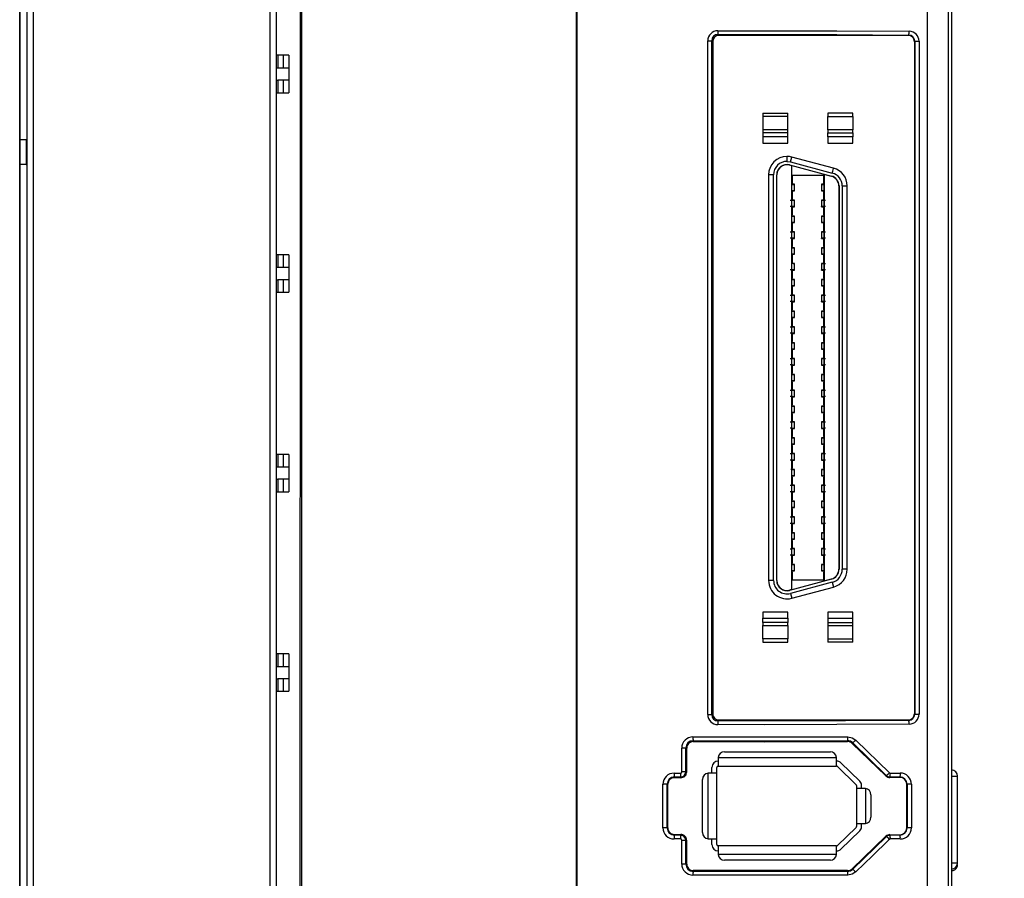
# Model space of a CAD drawing. Header units: millimetres. Extents: x 0 to 2235, y 0 to 1727.
# Tile 7 of 37: x 731 to 810, y 634 to 703. Entities that reach past the tile are written whole.
import ezdxf

# ---------------------------------------------------------------- set-up
doc = ezdxf.new("R2010")
doc.units = ezdxf.units.MM
doc.header["$LTSCALE"] = 8
doc.layers.add('DIMENSIONS', color=140, linetype='Continuous', lineweight=25)
doc.styles.add('SLDTEXTSTYLE0', font='TXT', dxfattribs={"width": 0.7})
doc.dimstyles.new('SLDDIMSTYLE3', dxfattribs={"dimtxt": 17.264063, "dimasz": 26.416, "dimexe": 0, "dimexo": 0.0625, "dimgap": 4.316016, "dimtad": 0, "dimtih": 1, "dimtoh": 1, "dimrnd": 1e-09, "dimzin": 12, "dimdsep": 46, "dimtxsty": 'SLDTEXTSTYLE0', "dimsah": 1, "dimcen": 0.09, "dimadec": 0, "dimazin": 3, "dimtfac": 1, "dimtofl": 0, "dimtmove": 0, "dimatfit": 3, "dimfxl": 0, "dimfrac": 2, "dimtolj": 1, "dimtzin": 12, "dimarcsym": 0})

# ---------------------------------------------------------------- blocks, each defined once
blk = doc.blocks.new('_D_6')
at = {"layer": 'DIMENSIONS'}
for p, q in [((811.63, 775.817), (899.191, 775.817)), ((873.791, 775.817), (873.791, 624.023)), ((840.959, 592.72), (835.162, 592.72)), ((835.162, 592.72), (835.162, 565.282)), ((906.623, 592.72), (912.42, 592.72)), ((912.42, 592.72), (912.42, 565.282)), ((835.162, 565.282), (840.959, 565.282)), ((912.42, 565.282), (906.623, 565.282)), ((873.791, 409.623), (873.791, 561.417)), ((811.578, 409.623), (899.191, 409.623))]:
    blk.add_line(p, q, dxfattribs=at)
for points in [[(873.791, 775.817), (869.727, 749.401), (877.855, 749.401)], [(873.791, 409.623), (877.855, 436.039), (869.727, 436.039)]]:
    blk.add_solid(points, dxfattribs=at)
at = {"layer": 'DIMENSIONS', "char_height": 16.9333, "attachment_point": 1, "style": 'SLDTEXTSTYLE0'}
for s, insert in [('366.2', (840.959, 618.413)), ('14.42', (840.959, 587.11))]:
    blk.add_mtext(s, dxfattribs=dict(at, insert=insert))

msp = doc.modelspace()

# ---------------------------------------------------------------- linework, layer by layer
for p, q in [((805.153, 567.625), (805.153, 758.467)), ((805.378, 758.621), (805.378, 567.623)), ((775.342, 567.233), (775.339, 758.406)), ((775.378, 567.885), (775.378, 758.41)), ((803.465, 567.64), (803.465, 758.281)), ((753.278, 735.358), (753.278, 587.453)), ((730.7, 587.741), (730.7, 733.105)), ((731.278, 732.073), (731.278, 588.773)), ((731.778, 732.073), (731.778, 588.773)), ((750.778, 590.123), (750.778, 730.723)), ((751.278, 590.123), (751.278, 730.723)), ((753.217, 665.223), (753.217, 706.623)), ((730.731, 695.375), (730.731, 705.471)), ((786.652, 701.894), (790.378, 701.898)), ((785.852, 647.054), (785.852, 701.092)), ((785.852, 701.092), (785.87, 701.092)), ((785.87, 701.092), (786.169, 701.092)), ((786.169, 647.054), (786.169, 701.092)), ((786.169, 701.092), (786.245, 701.017)), ((786.245, 701.017), (786.245, 647.129)), ((786.666, 701.594), (790.378, 701.599)), ((786.744, 701.516), (786.666, 701.594)), ((801.912, 701.516), (786.744, 701.516)), ((801.948, 701.552), (801.912, 701.516)), ((802.441, 701.046), (802.412, 701.017)), ((802.412, 701.017), (802.412, 647.129)), ((802.441, 701.046), (802.741, 701.046)), ((802.441, 701.046), (802.441, 647.1)), ((802.79, 701.046), (802.741, 701.046)), ((802.79, 701.046), (802.79, 647.1)), ((751.398, 699.923), (751.278, 699.923)), ((751.398, 699.923), (751.398, 698.923)), ((751.811, 699.923), (751.398, 699.923)), ((751.811, 699.923), (751.811, 698.923)), ((752.278, 699.923), (751.811, 699.923)), ((752.278, 699.923), (752.278, 698.923)), ((751.278, 698.923), (751.398, 698.923)), ((751.398, 698.923), (751.811, 698.923)), ((751.811, 698.923), (752.278, 698.923)), ((752.278, 698.923), (752.278, 697.923)), ((751.278, 697.923), (751.398, 697.923)), ((751.398, 697.923), (751.398, 696.923)), ((751.811, 697.923), (751.398, 697.923)), ((751.811, 697.923), (751.811, 696.923)), ((752.278, 697.923), (751.811, 697.923)), ((752.278, 697.923), (752.278, 696.923)), ((751.278, 696.923), (751.398, 696.923)), ((751.398, 696.923), (751.811, 696.923)), ((751.811, 696.923), (752.278, 696.923)), ((730.731, 625.471), (730.731, 695.375)), ((790.278, 695.277), (792.278, 695.277)), ((790.278, 695.277), (790.278, 695.012)), ((792.278, 695.012), (790.278, 695.012)), ((790.278, 695.012), (790.278, 693.94)), ((792.278, 695.012), (792.278, 695.277)), ((792.278, 693.94), (792.278, 695.012)), ((797.478, 695.277), (795.478, 695.277)), ((795.478, 695.277), (795.478, 695.012)), ((795.478, 695.012), (797.478, 695.012)), ((795.478, 693.94), (795.478, 695.012)), ((797.478, 695.012), (797.478, 695.277)), ((797.478, 695.012), (797.478, 693.94)), ((792.278, 693.94), (790.278, 693.94)), ((790.278, 693.94), (790.278, 693.705)), ((792.278, 693.705), (792.278, 693.94)), ((797.478, 693.94), (795.478, 693.94)), ((795.478, 693.94), (795.478, 693.705)), ((797.478, 693.705), (797.478, 693.94)), ((730.731, 693.173), (731.213, 693.173)), ((731.213, 693.173), (731.213, 691.173)), ((731.213, 693.173), (731.278, 693.173)), ((790.278, 693.705), (790.278, 693.377)), ((792.278, 693.705), (790.278, 693.705)), ((790.278, 693.377), (790.278, 692.877)), ((792.278, 693.377), (790.278, 693.377)), ((792.278, 693.377), (792.278, 693.705)), ((792.278, 692.877), (792.278, 693.377)), ((795.478, 693.705), (797.478, 693.705)), ((795.478, 693.377), (795.478, 693.705)), ((797.478, 693.377), (795.478, 693.377)), ((795.478, 693.377), (795.478, 692.877)), ((797.478, 693.705), (797.478, 693.377)), ((797.478, 692.877), (797.478, 693.377)), ((790.278, 692.877), (792.278, 692.877)), ((795.478, 692.877), (797.478, 692.877)), ((792.198, 691.817), (792.198, 691.417)), ((792.198, 691.417), (792.475, 691.38)), ((792.475, 691.38), (792.579, 691.767)), ((792.475, 691.38), (795.835, 690.48)), ((795.939, 690.866), (792.579, 691.767)), ((731.213, 691.173), (730.731, 691.173)), ((731.213, 691.173), (731.278, 691.173)), ((792.411, 691.139), (795.771, 690.239)), ((792.578, 657.103), (792.579, 691.051)), ((792.586, 691.047), (792.578, 691.051)), ((792.586, 690.317), (792.586, 691.047)), ((790.728, 690.347), (790.728, 657.807)), ((791.128, 690.347), (790.728, 690.347)), ((791.128, 657.807), (791.128, 690.347)), ((791.378, 657.807), (791.378, 690.347)), ((791.398, 657.807), (791.398, 690.347)), ((792.586, 690.317), (795.171, 690.317)), ((792.63, 689.667), (792.63, 690.317)), ((795.127, 690.317), (795.127, 689.667)), ((795.171, 690.379), (795.171, 690.317)), ((795.178, 690.377), (795.171, 690.379)), ((795.178, 690.377), (795.178, 657.777)), ((795.765, 690.219), (795.178, 690.377)), ((792.599, 689.667), (792.63, 689.667)), ((792.599, 688.967), (792.599, 689.667)), ((792.798, 689.578), (792.599, 689.578)), ((792.798, 689.575), (792.599, 689.575)), ((792.599, 689.059), (792.798, 689.059)), ((792.599, 689.056), (792.798, 689.056)), ((792.798, 689.575), (792.798, 689.578)), ((792.798, 689.059), (792.798, 689.575)), ((792.798, 689.056), (792.798, 689.059)), ((795.158, 689.578), (794.958, 689.578)), ((794.958, 689.578), (794.958, 689.575)), ((794.958, 689.575), (794.958, 689.059)), ((795.158, 689.575), (794.958, 689.575)), ((794.958, 689.059), (794.958, 689.056)), ((794.958, 689.059), (795.158, 689.059)), ((794.958, 689.056), (795.158, 689.056)), ((795.127, 689.667), (795.158, 689.667)), ((795.158, 689.667), (795.158, 688.967)), ((796.358, 689.447), (796.358, 658.707)), ((796.378, 689.447), (796.378, 658.707)), ((796.628, 689.447), (796.628, 658.707)), ((797.028, 658.707), (797.028, 689.447)), ((792.599, 688.967), (792.63, 688.967)), ((792.599, 688.397), (792.63, 688.397)), ((792.599, 687.697), (792.599, 688.397)), ((792.798, 688.308), (792.599, 688.308)), ((792.798, 688.305), (792.599, 688.305)), ((792.63, 688.397), (792.63, 688.967)), ((792.798, 688.305), (792.798, 688.308)), ((792.798, 687.789), (792.798, 688.305)), ((795.158, 688.308), (794.958, 688.308)), ((794.958, 688.308), (794.958, 688.305)), ((794.958, 688.305), (794.958, 687.789)), ((795.158, 688.305), (794.958, 688.305)), ((795.127, 688.967), (795.127, 688.397)), ((795.158, 688.967), (795.127, 688.967)), ((795.127, 688.397), (795.158, 688.397)), ((795.158, 688.397), (795.158, 687.697)), ((792.599, 687.789), (792.798, 687.789)), ((792.599, 687.786), (792.798, 687.786)), ((792.63, 687.697), (792.599, 687.697)), ((792.63, 687.127), (792.63, 687.697)), ((792.798, 687.786), (792.798, 687.789)), ((794.958, 687.786), (794.958, 687.789)), ((794.958, 687.789), (795.158, 687.789)), ((794.958, 687.786), (795.158, 687.786)), ((795.127, 687.697), (795.127, 687.127)), ((795.158, 687.697), (795.127, 687.697)), ((792.599, 687.127), (792.63, 687.127)), ((792.599, 686.427), (792.599, 687.127)), ((792.798, 687.038), (792.599, 687.038)), ((792.798, 687.035), (792.599, 687.035)), ((792.798, 687.035), (792.798, 687.038)), ((792.798, 686.519), (792.798, 687.035)), ((795.158, 687.038), (794.958, 687.038)), ((794.958, 687.038), (794.958, 687.035)), ((794.958, 687.035), (794.958, 686.519)), ((795.158, 687.035), (794.958, 687.035)), ((795.127, 687.127), (795.158, 687.127)), ((795.158, 687.127), (795.158, 686.427)), ((792.599, 686.519), (792.798, 686.519)), ((792.599, 686.516), (792.798, 686.516)), ((792.599, 686.427), (792.63, 686.427)), ((792.599, 685.857), (792.63, 685.857)), ((792.599, 685.157), (792.599, 685.857)), ((792.63, 685.857), (792.63, 686.427)), ((792.798, 686.516), (792.798, 686.519)), ((794.958, 686.519), (794.958, 686.516)), ((794.958, 686.519), (795.158, 686.519)), ((794.958, 686.516), (795.158, 686.516)), ((795.127, 686.427), (795.127, 685.857)), ((795.158, 686.427), (795.127, 686.427)), ((795.127, 685.857), (795.158, 685.857)), ((795.158, 685.857), (795.158, 685.157)), ((792.798, 685.768), (792.599, 685.768)), ((792.798, 685.765), (792.599, 685.765)), ((792.599, 685.249), (792.798, 685.249)), ((792.599, 685.246), (792.798, 685.246)), ((792.599, 685.157), (792.63, 685.157)), ((792.63, 684.587), (792.63, 685.157)), ((792.798, 685.765), (792.798, 685.768)), ((792.798, 685.249), (792.798, 685.765)), ((792.798, 685.246), (792.798, 685.249)), ((795.158, 685.768), (794.958, 685.768)), ((794.958, 685.768), (794.958, 685.765)), ((794.958, 685.765), (794.958, 685.249)), ((795.158, 685.765), (794.958, 685.765)), ((794.958, 685.246), (794.958, 685.249)), ((794.958, 685.249), (795.158, 685.249)), ((794.958, 685.246), (795.158, 685.246)), ((795.127, 685.157), (795.127, 684.587)), ((795.158, 685.157), (795.127, 685.157)), ((792.599, 684.587), (792.63, 684.587)), ((792.599, 683.887), (792.599, 684.587)), ((792.798, 684.498), (792.599, 684.498)), ((792.798, 684.495), (792.599, 684.495)), ((792.798, 684.495), (792.798, 684.498)), ((792.798, 683.979), (792.798, 684.495)), ((795.158, 684.498), (794.958, 684.498)), ((794.958, 684.498), (794.958, 684.495)), ((794.958, 684.495), (794.958, 683.979)), ((795.158, 684.495), (794.958, 684.495)), ((795.127, 684.587), (795.158, 684.587)), ((795.158, 684.587), (795.158, 683.887)), ((751.398, 683.923), (751.278, 683.923)), ((751.398, 683.923), (751.398, 682.923)), ((751.811, 683.923), (751.398, 683.923)), ((751.811, 683.923), (751.811, 682.923)), ((752.278, 683.923), (751.811, 683.923)), ((752.278, 683.923), (752.278, 682.923)), ((792.599, 683.979), (792.798, 683.979)), ((792.599, 683.976), (792.798, 683.976)), ((792.599, 683.887), (792.63, 683.887)), ((792.63, 683.317), (792.63, 683.887)), ((792.798, 683.976), (792.798, 683.979)), ((794.958, 683.979), (794.958, 683.976)), ((794.958, 683.979), (795.158, 683.979)), ((794.958, 683.976), (795.158, 683.976)), ((795.127, 683.887), (795.127, 683.317)), ((795.158, 683.887), (795.127, 683.887)), ((751.278, 682.923), (751.398, 682.923)), ((751.398, 682.923), (751.811, 682.923)), ((751.811, 682.923), (752.278, 682.923)), ((752.278, 682.923), (752.278, 681.923)), ((792.599, 683.317), (792.63, 683.317)), ((792.599, 682.617), (792.599, 683.317)), ((792.798, 683.228), (792.599, 683.228)), ((792.798, 683.225), (792.599, 683.225)), ((792.644, 683.223), (792.599, 683.223)), ((792.599, 682.709), (792.798, 682.709)), ((792.599, 682.706), (792.798, 682.706)), ((792.798, 683.225), (792.798, 683.228)), ((792.798, 682.709), (792.798, 683.225)), ((792.798, 682.706), (792.798, 682.709)), ((795.158, 683.228), (794.958, 683.228)), ((794.958, 683.228), (794.958, 683.225)), ((794.958, 683.225), (794.958, 682.709)), ((795.158, 683.225), (794.958, 683.225)), ((794.958, 682.706), (794.958, 682.709)), ((794.958, 682.709), (795.158, 682.709)), ((794.958, 682.706), (795.158, 682.706)), ((795.127, 683.317), (795.158, 683.317)), ((795.158, 683.317), (795.158, 682.617)), ((751.278, 681.923), (751.398, 681.923)), ((751.398, 681.923), (751.398, 680.923)), ((751.811, 681.923), (751.398, 681.923)), ((751.811, 681.923), (751.811, 680.923)), ((752.278, 681.923), (751.811, 681.923)), ((752.278, 681.923), (752.278, 680.923)), ((792.599, 682.617), (792.63, 682.617)), ((792.599, 682.047), (792.63, 682.047)), ((792.599, 681.347), (792.599, 682.047)), ((792.798, 681.958), (792.599, 681.958)), ((792.798, 681.955), (792.599, 681.955)), ((792.63, 682.047), (792.63, 682.617)), ((792.798, 681.955), (792.798, 681.958)), ((792.798, 681.439), (792.798, 681.955)), ((795.158, 681.958), (794.958, 681.958)), ((794.958, 681.958), (794.958, 681.955)), ((794.958, 681.955), (794.958, 681.439)), ((795.158, 681.955), (794.958, 681.955)), ((795.127, 682.617), (795.127, 682.047)), ((795.158, 682.617), (795.127, 682.617)), ((795.127, 682.047), (795.158, 682.047)), ((795.158, 682.047), (795.158, 681.347)), ((792.599, 681.439), (792.798, 681.439)), ((792.599, 681.436), (792.798, 681.436)), ((792.599, 681.347), (792.63, 681.347)), ((792.63, 680.777), (792.63, 681.347)), ((792.798, 681.436), (792.798, 681.439)), ((794.958, 681.439), (794.958, 681.436)), ((794.958, 681.439), (795.158, 681.439)), ((794.958, 681.436), (795.158, 681.436)), ((795.127, 681.347), (795.127, 680.777)), ((795.158, 681.347), (795.127, 681.347)), ((751.278, 680.923), (751.398, 680.923)), ((751.398, 680.923), (751.811, 680.923)), ((751.811, 680.923), (752.278, 680.923)), ((792.599, 680.777), (792.63, 680.777)), ((792.599, 680.077), (792.599, 680.777)), ((792.798, 680.688), (792.599, 680.688)), ((792.798, 680.685), (792.599, 680.685)), ((792.798, 680.685), (792.798, 680.688)), ((792.798, 680.169), (792.798, 680.685)), ((795.158, 680.688), (794.958, 680.688)), ((794.958, 680.688), (794.958, 680.685)), ((794.958, 680.685), (794.958, 680.169)), ((795.158, 680.685), (794.958, 680.685)), ((795.127, 680.777), (795.158, 680.777)), ((795.158, 680.777), (795.158, 680.077)), ((792.599, 680.169), (792.798, 680.169)), ((792.599, 680.166), (792.798, 680.166)), ((792.599, 680.077), (792.63, 680.077)), ((792.599, 679.507), (792.63, 679.507)), ((792.599, 678.807), (792.599, 679.507)), ((792.63, 679.507), (792.63, 680.077)), ((792.798, 680.166), (792.798, 680.169)), ((794.958, 680.166), (794.958, 680.169)), ((794.958, 680.169), (795.158, 680.169)), ((794.958, 680.166), (795.158, 680.166)), ((795.127, 680.077), (795.127, 679.507)), ((795.158, 680.077), (795.127, 680.077)), ((795.127, 679.507), (795.158, 679.507)), ((795.158, 679.507), (795.158, 678.807)), ((792.798, 679.418), (792.599, 679.418)), ((792.798, 679.415), (792.599, 679.415)), ((792.599, 678.899), (792.798, 678.899)), ((792.599, 678.896), (792.798, 678.896)), ((792.599, 678.807), (792.63, 678.807)), ((792.63, 678.237), (792.63, 678.807)), ((792.798, 679.415), (792.798, 679.418)), ((792.798, 678.899), (792.798, 679.415)), ((792.798, 678.896), (792.798, 678.899)), ((795.158, 679.418), (794.958, 679.418)), ((794.958, 679.418), (794.958, 679.415)), ((794.958, 679.415), (794.958, 678.899)), ((795.158, 679.415), (794.958, 679.415)), ((794.958, 678.899), (794.958, 678.896)), ((794.958, 678.899), (795.158, 678.899)), ((794.958, 678.896), (795.158, 678.896)), ((795.127, 678.807), (795.127, 678.237)), ((795.158, 678.807), (795.127, 678.807)), ((792.599, 678.237), (792.63, 678.237)), ((792.599, 677.537), (792.599, 678.237)), ((792.798, 678.148), (792.599, 678.148)), ((792.798, 678.145), (792.599, 678.145)), ((792.798, 678.145), (792.798, 678.148)), ((792.798, 677.629), (792.798, 678.145)), ((795.158, 678.148), (794.958, 678.148)), ((794.958, 678.148), (794.958, 678.145)), ((794.958, 678.145), (794.958, 677.629)), ((795.158, 678.145), (794.958, 678.145)), ((795.127, 678.237), (795.158, 678.237)), ((795.158, 678.237), (795.158, 677.537)), ((792.599, 677.629), (792.798, 677.629)), ((792.599, 677.626), (792.798, 677.626)), ((792.599, 677.537), (792.63, 677.537)), ((792.63, 676.967), (792.63, 677.537)), ((792.798, 677.626), (792.798, 677.629)), ((794.958, 677.626), (794.958, 677.629)), ((794.958, 677.629), (795.158, 677.629)), ((794.958, 677.626), (795.158, 677.626)), ((795.127, 677.537), (795.127, 676.967)), ((795.158, 677.537), (795.127, 677.537)), ((792.599, 676.967), (792.63, 676.967)), ((792.599, 676.267), (792.599, 676.967)), ((792.798, 676.878), (792.599, 676.878)), ((792.798, 676.875), (792.599, 676.875)), ((792.599, 676.359), (792.798, 676.359)), ((792.599, 676.356), (792.798, 676.356)), ((792.798, 676.875), (792.798, 676.878)), ((792.798, 676.359), (792.798, 676.875)), ((792.798, 676.356), (792.798, 676.359)), ((795.158, 676.878), (794.958, 676.878)), ((794.958, 676.878), (794.958, 676.875)), ((794.958, 676.875), (794.958, 676.359)), ((795.158, 676.875), (794.958, 676.875)), ((794.958, 676.359), (794.958, 676.356)), ((794.958, 676.359), (795.158, 676.359)), ((794.958, 676.356), (795.158, 676.356)), ((795.127, 676.967), (795.158, 676.967)), ((795.158, 676.967), (795.158, 676.267)), ((792.599, 676.267), (792.63, 676.267)), ((792.599, 675.697), (792.63, 675.697)), ((792.599, 674.997), (792.599, 675.697)), ((792.798, 675.608), (792.599, 675.608)), ((792.798, 675.605), (792.599, 675.605)), ((792.63, 675.697), (792.63, 676.267)), ((792.798, 675.605), (792.798, 675.608)), ((792.798, 675.089), (792.798, 675.605)), ((795.158, 675.608), (794.958, 675.608)), ((794.958, 675.608), (794.958, 675.605)), ((794.958, 675.605), (794.958, 675.089)), ((795.158, 675.605), (794.958, 675.605)), ((795.127, 676.267), (795.127, 675.697)), ((795.158, 676.267), (795.127, 676.267)), ((795.127, 675.697), (795.158, 675.697)), ((795.158, 675.697), (795.158, 674.997)), ((792.599, 675.089), (792.798, 675.089)), ((792.599, 675.086), (792.798, 675.086)), ((792.599, 674.997), (792.63, 674.997)), ((792.63, 674.427), (792.63, 674.997)), ((792.798, 675.086), (792.798, 675.089)), ((794.958, 675.086), (794.958, 675.089)), ((794.958, 675.089), (795.158, 675.089)), ((794.958, 675.086), (795.158, 675.086)), ((795.127, 674.997), (795.127, 674.427)), ((795.158, 674.997), (795.127, 674.997)), ((792.599, 674.427), (792.63, 674.427)), ((792.599, 673.727), (792.599, 674.427)), ((792.798, 674.338), (792.599, 674.338)), ((792.798, 674.335), (792.599, 674.335)), ((792.798, 674.335), (792.798, 674.338)), ((792.798, 673.819), (792.798, 674.335)), ((795.158, 674.338), (794.958, 674.338)), ((794.958, 674.338), (794.958, 674.335)), ((794.958, 674.335), (794.958, 673.819)), ((795.158, 674.335), (794.958, 674.335)), ((795.127, 674.427), (795.158, 674.427)), ((795.158, 674.427), (795.158, 673.727)), ((792.599, 673.819), (792.798, 673.819)), ((792.599, 673.816), (792.798, 673.816)), ((792.599, 673.727), (792.63, 673.727)), ((792.63, 673.157), (792.63, 673.727)), ((792.798, 673.816), (792.798, 673.819)), ((794.958, 673.819), (794.958, 673.816)), ((794.958, 673.819), (795.158, 673.819)), ((794.958, 673.816), (795.158, 673.816)), ((795.127, 673.727), (795.127, 673.157)), ((795.158, 673.727), (795.127, 673.727)), ((792.599, 673.157), (792.63, 673.157)), ((792.599, 672.457), (792.599, 673.157)), ((792.798, 673.068), (792.599, 673.068)), ((792.798, 673.065), (792.599, 673.065)), ((792.599, 672.549), (792.798, 672.549)), ((792.599, 672.546), (792.798, 672.546)), ((792.599, 672.457), (792.63, 672.457)), ((792.63, 671.887), (792.63, 672.457)), ((792.798, 673.065), (792.798, 673.068)), ((792.798, 672.549), (792.798, 673.065)), ((792.798, 672.546), (792.798, 672.549)), ((795.158, 673.068), (794.958, 673.068)), ((794.958, 673.068), (794.958, 673.065)), ((794.958, 673.065), (794.958, 672.549)), ((795.158, 673.065), (794.958, 673.065)), ((794.958, 672.546), (794.958, 672.549)), ((794.958, 672.549), (795.158, 672.549)), ((794.958, 672.546), (795.158, 672.546)), ((795.127, 673.157), (795.158, 673.157)), ((795.127, 672.457), (795.127, 671.887)), ((795.158, 672.457), (795.127, 672.457)), ((795.158, 673.157), (795.158, 672.457)), ((792.599, 671.887), (792.63, 671.887)), ((792.599, 671.187), (792.599, 671.887)), ((792.798, 671.798), (792.599, 671.798)), ((792.798, 671.795), (792.599, 671.795)), ((792.798, 671.795), (792.798, 671.798)), ((792.798, 671.279), (792.798, 671.795)), ((795.158, 671.798), (794.958, 671.798)), ((794.958, 671.798), (794.958, 671.795)), ((794.958, 671.795), (794.958, 671.279)), ((795.158, 671.795), (794.958, 671.795)), ((795.127, 671.887), (795.158, 671.887)), ((795.158, 671.887), (795.158, 671.187)), ((792.599, 671.279), (792.798, 671.279)), ((792.599, 671.276), (792.798, 671.276)), ((792.599, 671.187), (792.63, 671.187)), ((792.63, 670.617), (792.63, 671.187)), ((792.798, 671.276), (792.798, 671.279)), ((794.958, 671.279), (794.958, 671.276)), ((794.958, 671.279), (795.158, 671.279)), ((794.958, 671.276), (795.158, 671.276)), ((795.127, 671.187), (795.127, 670.617)), ((795.158, 671.187), (795.127, 671.187)), ((792.599, 670.617), (792.63, 670.617)), ((792.599, 669.917), (792.599, 670.617)), ((792.798, 670.528), (792.599, 670.528)), ((792.798, 670.525), (792.599, 670.525)), ((792.798, 670.525), (792.798, 670.528)), ((792.798, 670.009), (792.798, 670.525)), ((795.158, 670.528), (794.958, 670.528)), ((794.958, 670.528), (794.958, 670.525)), ((794.958, 670.525), (794.958, 670.009)), ((795.158, 670.525), (794.958, 670.525)), ((795.127, 670.617), (795.158, 670.617)), ((795.158, 670.617), (795.158, 669.917)), ((792.599, 670.009), (792.798, 670.009)), ((792.599, 670.006), (792.798, 670.006)), ((792.599, 669.917), (792.63, 669.917)), ((792.599, 669.347), (792.63, 669.347)), ((792.599, 668.647), (792.599, 669.347)), ((792.798, 669.258), (792.599, 669.258)), ((792.798, 669.255), (792.599, 669.255)), ((792.63, 669.347), (792.63, 669.917)), ((792.798, 670.006), (792.798, 670.009)), ((792.798, 669.255), (792.798, 669.258)), ((792.798, 668.739), (792.798, 669.255)), ((794.958, 670.006), (794.958, 670.009)), ((794.958, 670.009), (795.158, 670.009)), ((794.958, 670.006), (795.158, 670.006)), ((795.158, 669.258), (794.958, 669.258)), ((794.958, 669.258), (794.958, 669.255)), ((794.958, 669.255), (794.958, 668.739)), ((795.158, 669.255), (794.958, 669.255)), ((795.127, 669.917), (795.127, 669.347)), ((795.158, 669.917), (795.127, 669.917)), ((795.127, 669.347), (795.158, 669.347)), ((795.158, 669.347), (795.158, 668.647)), ((792.599, 668.739), (792.798, 668.739)), ((792.599, 668.736), (792.798, 668.736)), ((792.599, 668.647), (792.63, 668.647)), ((792.63, 668.077), (792.63, 668.647)), ((792.798, 668.736), (792.798, 668.739)), ((794.958, 668.739), (794.958, 668.736)), ((794.958, 668.739), (795.158, 668.739)), ((794.958, 668.736), (795.158, 668.736)), ((795.127, 668.647), (795.127, 668.077)), ((795.158, 668.647), (795.127, 668.647)), ((751.398, 667.923), (751.278, 667.923)), ((751.398, 667.923), (751.398, 666.923)), ((751.811, 667.923), (751.398, 667.923)), ((751.811, 667.923), (751.811, 666.923)), ((752.278, 667.923), (751.811, 667.923)), ((752.278, 667.923), (752.278, 666.923)), ((792.599, 668.077), (792.63, 668.077)), ((792.599, 667.377), (792.599, 668.077)), ((792.798, 667.988), (792.599, 667.988)), ((792.798, 667.985), (792.599, 667.985)), ((792.798, 667.985), (792.798, 667.988)), ((792.798, 667.469), (792.798, 667.985)), ((795.158, 667.988), (794.958, 667.988)), ((794.958, 667.988), (794.958, 667.985)), ((794.958, 667.985), (794.958, 667.469)), ((795.158, 667.985), (794.958, 667.985)), ((795.127, 668.077), (795.158, 668.077)), ((795.158, 668.077), (795.158, 667.377)), ((751.278, 666.923), (751.398, 666.923)), ((751.398, 666.923), (751.811, 666.923)), ((751.811, 666.923), (752.278, 666.923)), ((752.278, 666.923), (752.278, 665.923)), ((792.599, 667.469), (792.798, 667.469)), ((792.599, 667.466), (792.798, 667.466)), ((792.599, 667.377), (792.63, 667.377)), ((792.63, 666.807), (792.63, 667.377)), ((792.798, 667.466), (792.798, 667.469)), ((794.958, 667.466), (794.958, 667.469)), ((794.958, 667.469), (795.158, 667.469)), ((794.958, 667.466), (795.158, 667.466)), ((795.127, 667.377), (795.127, 666.807)), ((795.158, 667.377), (795.127, 667.377)), ((792.798, 666.715), (792.498, 666.715)), ((792.599, 666.807), (792.63, 666.807)), ((792.599, 666.107), (792.599, 666.807)), ((792.798, 666.718), (792.599, 666.718)), ((792.599, 666.199), (792.798, 666.199)), ((792.599, 666.196), (792.798, 666.196)), ((792.599, 666.107), (792.63, 666.107)), ((792.63, 665.537), (792.63, 666.107)), ((792.798, 666.715), (792.798, 666.718)), ((792.798, 666.199), (792.798, 666.715)), ((792.798, 666.196), (792.798, 666.199)), ((795.158, 666.718), (794.958, 666.718)), ((794.958, 666.718), (794.958, 666.715)), ((794.958, 666.715), (794.958, 666.199)), ((795.158, 666.715), (794.958, 666.715)), ((794.958, 666.199), (794.958, 666.196)), ((794.958, 666.199), (795.158, 666.199)), ((794.958, 666.196), (795.158, 666.196)), ((795.127, 666.807), (795.158, 666.807)), ((795.127, 666.107), (795.127, 665.537)), ((795.158, 666.107), (795.127, 666.107)), ((795.158, 666.807), (795.158, 666.107)), ((751.278, 665.923), (751.398, 665.923)), ((751.398, 665.923), (751.398, 664.923)), ((751.811, 665.923), (751.398, 665.923)), ((751.811, 665.923), (751.811, 664.923)), ((752.278, 665.923), (751.811, 665.923)), ((752.278, 665.923), (752.278, 664.923)), ((792.599, 665.537), (792.63, 665.537)), ((792.599, 664.837), (792.599, 665.537)), ((792.798, 665.448), (792.599, 665.448)), ((792.798, 665.445), (792.599, 665.445)), ((792.798, 665.445), (792.798, 665.448)), ((792.798, 664.929), (792.798, 665.445)), ((795.158, 665.448), (794.958, 665.448)), ((794.958, 665.448), (794.958, 665.445)), ((794.958, 665.445), (794.958, 664.929)), ((795.158, 665.445), (794.958, 665.445)), ((795.127, 665.537), (795.158, 665.537)), ((795.158, 665.537), (795.158, 664.837)), ((751.278, 664.923), (751.398, 664.923)), ((751.398, 664.923), (751.811, 664.923)), ((751.811, 664.923), (752.278, 664.923)), ((753.191, 663.723), (753.217, 665.223)), ((792.599, 664.929), (792.798, 664.929)), ((792.599, 664.926), (792.798, 664.926)), ((792.599, 664.837), (792.63, 664.837)), ((792.63, 664.267), (792.63, 664.837)), ((792.798, 664.926), (792.798, 664.929)), ((794.958, 664.926), (794.958, 664.929)), ((794.958, 664.929), (795.158, 664.929)), ((794.958, 664.926), (795.158, 664.926)), ((795.127, 664.837), (795.127, 664.267)), ((795.158, 664.837), (795.127, 664.837)), ((753.191, 587.54), (753.191, 663.723)), ((792.599, 664.267), (792.63, 664.267)), ((792.599, 663.567), (792.599, 664.267)), ((792.798, 664.178), (792.599, 664.178)), ((792.798, 664.175), (792.599, 664.175)), ((792.798, 664.175), (792.798, 664.178)), ((792.798, 663.659), (792.798, 664.175)), ((795.158, 664.178), (794.958, 664.178)), ((794.958, 664.178), (794.958, 664.175)), ((794.958, 664.175), (794.958, 663.659)), ((795.158, 664.175), (794.958, 664.175)), ((795.127, 664.267), (795.158, 664.267)), ((795.158, 664.267), (795.158, 663.567)), ((792.599, 663.659), (792.798, 663.659)), ((792.599, 663.656), (792.798, 663.656)), ((792.599, 663.567), (792.63, 663.567)), ((792.599, 662.997), (792.63, 662.997)), ((792.599, 662.297), (792.599, 662.997)), ((792.63, 662.997), (792.63, 663.567)), ((792.798, 663.656), (792.798, 663.659)), ((794.958, 663.659), (794.958, 663.656)), ((794.958, 663.659), (795.158, 663.659)), ((794.958, 663.656), (795.158, 663.656)), ((795.127, 663.567), (795.127, 662.997)), ((795.158, 663.567), (795.127, 663.567)), ((795.127, 662.997), (795.158, 662.997)), ((795.158, 662.997), (795.158, 662.297)), ((792.798, 662.908), (792.599, 662.908)), ((792.798, 662.905), (792.599, 662.905)), ((792.599, 662.389), (792.798, 662.389)), ((792.599, 662.386), (792.798, 662.386)), ((792.599, 662.297), (792.63, 662.297)), ((792.63, 661.727), (792.63, 662.297)), ((792.798, 662.905), (792.798, 662.908)), ((792.798, 662.389), (792.798, 662.905)), ((792.798, 662.386), (792.798, 662.389)), ((795.158, 662.908), (794.958, 662.908)), ((794.958, 662.908), (794.958, 662.905)), ((794.958, 662.905), (794.958, 662.389)), ((795.158, 662.905), (794.958, 662.905)), ((794.958, 662.386), (794.958, 662.389)), ((794.958, 662.389), (795.158, 662.389)), ((794.958, 662.386), (795.158, 662.386)), ((795.127, 662.297), (795.127, 661.727)), ((795.158, 662.297), (795.127, 662.297)), ((792.599, 661.727), (792.63, 661.727)), ((792.599, 661.027), (792.599, 661.727)), ((792.798, 661.638), (792.599, 661.638)), ((792.798, 661.635), (792.599, 661.635)), ((792.798, 661.635), (792.798, 661.638)), ((792.798, 661.119), (792.798, 661.635)), ((795.158, 661.638), (794.958, 661.638)), ((794.958, 661.638), (794.958, 661.635)), ((794.958, 661.635), (794.958, 661.119)), ((795.158, 661.635), (794.958, 661.635)), ((795.127, 661.727), (795.158, 661.727)), ((795.158, 661.727), (795.158, 661.027)), ((792.599, 661.119), (792.798, 661.119)), ((792.599, 661.116), (792.798, 661.116)), ((792.599, 661.027), (792.63, 661.027)), ((792.63, 660.457), (792.63, 661.027)), ((792.798, 661.116), (792.798, 661.119)), ((794.958, 661.119), (794.958, 661.116)), ((794.958, 661.119), (795.158, 661.119)), ((794.958, 661.116), (795.158, 661.116)), ((795.158, 661.027), (795.127, 661.027)), ((795.127, 661.027), (795.127, 660.457)), ((792.599, 660.457), (792.63, 660.457)), ((792.599, 659.757), (792.599, 660.457)), ((792.798, 660.368), (792.599, 660.368)), ((792.798, 660.365), (792.599, 660.365)), ((792.599, 659.849), (792.798, 659.849)), ((792.599, 659.846), (792.798, 659.846)), ((792.798, 660.365), (792.798, 660.368)), ((792.798, 659.849), (792.798, 660.365)), ((792.798, 659.846), (792.798, 659.849)), ((795.158, 660.368), (794.958, 660.368)), ((794.958, 660.368), (794.958, 660.365)), ((794.958, 660.365), (794.958, 659.849)), ((795.158, 660.365), (794.958, 660.365)), ((794.958, 659.846), (794.958, 659.849)), ((794.958, 659.849), (795.158, 659.849)), ((794.958, 659.846), (795.158, 659.846)), ((795.127, 660.457), (795.158, 660.457)), ((795.158, 660.457), (795.158, 659.757)), ((792.599, 659.757), (792.63, 659.757)), ((792.599, 659.187), (792.63, 659.187)), ((792.599, 658.487), (792.599, 659.187)), ((792.798, 659.098), (792.599, 659.098)), ((792.798, 659.095), (792.599, 659.095)), ((792.63, 659.187), (792.63, 659.757)), ((792.798, 659.095), (792.798, 659.098)), ((792.798, 658.579), (792.798, 659.095)), ((795.158, 659.098), (794.958, 659.098)), ((794.958, 659.098), (794.958, 659.095)), ((794.958, 659.095), (794.958, 658.579)), ((795.158, 659.095), (794.958, 659.095)), ((795.127, 659.757), (795.127, 659.187)), ((795.127, 659.757), (795.158, 659.757)), ((795.127, 659.187), (795.158, 659.187)), ((795.158, 659.187), (795.158, 658.487)), ((792.599, 658.579), (792.798, 658.579)), ((792.599, 658.576), (792.798, 658.576)), ((792.599, 658.487), (792.63, 658.487)), ((792.63, 657.837), (792.63, 658.487)), ((792.798, 658.576), (792.798, 658.579)), ((794.958, 658.579), (794.958, 658.576)), ((794.958, 658.579), (795.158, 658.579)), ((794.958, 658.576), (795.158, 658.576)), ((795.127, 658.487), (795.127, 657.837)), ((795.127, 658.487), (795.158, 658.487)), ((797.028, 658.707), (796.628, 658.707)), ((791.128, 657.807), (790.728, 657.807)), ((795.771, 657.915), (792.411, 657.015)), ((795.835, 657.674), (792.475, 656.773)), ((792.586, 657.107), (792.586, 657.837)), ((795.171, 657.837), (792.586, 657.837)), ((795.171, 657.837), (795.171, 657.775)), ((795.171, 657.775), (795.178, 657.777)), ((795.178, 657.777), (795.765, 657.934)), ((795.835, 657.674), (795.939, 657.287)), ((792.475, 656.773), (792.579, 656.387)), ((792.578, 657.103), (792.586, 657.107)), ((792.579, 656.387), (795.939, 657.287)), ((792.278, 655.277), (790.278, 655.277)), ((790.278, 655.277), (790.278, 654.777)), ((792.278, 654.777), (792.278, 655.277)), ((797.478, 655.277), (795.478, 655.277)), ((795.478, 655.277), (795.478, 654.777)), ((797.478, 654.777), (797.478, 655.277)), ((790.278, 654.777), (792.278, 654.777)), ((790.278, 654.449), (790.278, 654.777)), ((792.278, 654.449), (790.278, 654.449)), ((790.278, 654.449), (790.278, 654.214)), ((792.278, 654.777), (792.278, 654.449)), ((792.278, 654.214), (792.278, 654.449)), ((795.478, 654.777), (797.478, 654.777)), ((795.478, 654.777), (795.478, 654.449)), ((795.478, 654.449), (795.478, 654.214)), ((795.478, 654.449), (797.478, 654.449)), ((797.478, 654.449), (797.478, 654.777)), ((797.478, 654.214), (797.478, 654.449)), ((790.278, 654.214), (792.278, 654.214)), ((790.278, 653.142), (790.278, 654.214)), ((792.278, 654.214), (792.278, 653.142)), ((795.478, 654.214), (797.478, 654.214)), ((795.478, 654.214), (795.478, 653.142)), ((797.478, 653.142), (797.478, 654.214)), ((792.278, 653.142), (790.278, 653.142)), ((790.278, 653.142), (790.278, 652.877)), ((790.278, 652.877), (792.278, 652.877)), ((792.278, 652.877), (792.278, 653.142)), ((795.478, 653.142), (797.478, 653.142)), ((795.478, 653.142), (795.478, 652.877)), ((797.478, 652.877), (795.478, 652.877)), ((797.478, 652.877), (797.478, 653.142)), ((751.398, 651.923), (751.278, 651.923)), ((751.398, 651.923), (751.398, 650.923)), ((751.811, 651.923), (751.398, 651.923)), ((751.811, 651.923), (751.811, 650.923)), ((752.278, 651.923), (751.811, 651.923)), ((752.278, 651.923), (752.278, 650.923)), ((751.278, 650.923), (751.398, 650.923)), ((751.398, 650.923), (751.811, 650.923)), ((751.811, 650.923), (752.278, 650.923)), ((752.278, 650.923), (752.278, 649.923)), ((751.278, 649.923), (751.398, 649.923)), ((751.398, 649.923), (751.398, 648.923)), ((751.811, 649.923), (751.398, 649.923)), ((751.811, 649.923), (751.811, 648.923)), ((752.278, 649.923), (751.811, 649.923)), ((752.278, 649.923), (752.278, 648.923)), ((751.278, 648.923), (751.398, 648.923)), ((751.398, 648.923), (751.811, 648.923)), ((751.811, 648.923), (752.278, 648.923)), ((785.852, 647.054), (786.169, 647.054)), ((786.245, 647.129), (786.169, 647.054)), ((786.666, 646.552), (786.744, 646.63)), ((786.744, 646.63), (801.912, 646.63)), ((801.912, 646.63), (801.948, 646.594)), ((802.441, 647.1), (802.412, 647.129)), ((802.441, 647.1), (802.741, 647.1)), ((802.79, 647.1), (802.741, 647.1)), ((790.378, 646.248), (786.652, 646.252)), ((784.659, 645.263), (790.378, 645.263)), ((784.682, 644.963), (790.379, 644.963)), ((784.682, 644.963), (784.682, 644.892)), ((784.682, 644.892), (790.379, 644.88)), ((790.378, 645.263), (797.084, 645.263)), ((790.379, 644.963), (797.058, 644.963)), ((790.379, 644.88), (797.058, 644.896)), ((797.058, 644.896), (797.058, 644.963)), ((797.425, 644.75), (797.469, 644.796)), ((797.469, 644.796), (800.159, 642.177)), ((797.706, 645.011), (800.408, 642.394)), ((783.767, 642.473), (783.767, 644.373)), ((783.767, 644.373), (783.793, 644.373)), ((784.093, 644.373), (783.793, 644.373)), ((784.093, 642.473), (784.093, 644.373)), ((784.093, 644.373), (784.161, 644.373)), ((784.161, 642.473), (784.161, 644.373)), ((787.181, 644.077), (795.678, 644.077)), ((800.126, 642.143), (797.425, 644.75)), ((786.684, 643.627), (786.681, 643.577)), ((786.681, 643.577), (786.681, 642.927)), ((786.684, 643.627), (796.176, 643.627)), ((796.178, 643.577), (796.176, 643.627)), ((796.178, 642.927), (796.178, 643.577)), ((784.093, 642.473), (783.793, 642.473)), ((784.161, 642.473), (784.093, 642.473)), ((786.181, 642.357), (786.181, 642.827)), ((786.581, 642.357), (786.581, 642.827)), ((786.681, 642.927), (796.178, 642.927)), ((796.248, 642.899), (797.751, 641.437)), ((796.527, 643.185), (798.03, 641.724)), ((783.155, 642.363), (783.657, 642.363)), ((783.182, 642.063), (783.682, 642.063)), ((783.182, 641.999), (783.182, 642.063)), ((783.681, 641.996), (783.182, 641.999)), ((783.682, 642.063), (783.681, 641.996)), ((785.431, 637.597), (785.431, 641.857)), ((785.931, 642.357), (785.881, 642.354)), ((785.881, 637.099), (785.881, 642.354)), ((786.581, 642.357), (785.931, 642.357)), ((786.581, 637.097), (786.581, 642.357)), ((800.159, 642.177), (800.126, 642.143)), ((800.447, 642.064), (801.244, 642.064)), ((800.447, 642.016), (800.447, 642.064)), ((801.244, 642.022), (800.447, 642.016)), ((800.484, 642.363), (801.285, 642.364)), ((801.244, 642.064), (801.244, 642.022)), ((805.378, 642.123), (805.878, 642.123)), ((805.878, 635.173), (805.878, 642.123)), ((782.261, 637.973), (782.261, 641.473)), ((782.261, 641.473), (782.294, 641.473)), ((782.593, 641.473), (782.294, 641.473)), ((782.593, 637.973), (782.593, 641.473)), ((782.593, 641.473), (782.653, 641.473)), ((782.653, 637.973), (782.653, 641.473)), ((797.781, 641.366), (797.781, 641.127)), ((797.781, 641.127), (797.781, 638.327)), ((798.431, 641.127), (797.781, 641.127)), ((798.181, 641.127), (798.181, 641.366)), ((798.481, 641.124), (798.431, 641.127)), ((798.481, 641.124), (798.481, 638.329)), ((801.798, 641.473), (801.832, 641.473)), ((801.798, 637.973), (801.798, 641.473)), ((802.132, 641.473), (801.832, 641.473)), ((801.832, 641.473), (801.832, 637.973)), ((802.178, 641.473), (802.132, 641.473)), ((802.178, 641.473), (802.178, 637.973)), ((798.931, 640.627), (798.931, 638.827)), ((782.261, 637.973), (782.294, 637.973)), ((782.593, 637.973), (782.294, 637.973)), ((782.653, 637.973), (782.593, 637.973)), ((797.751, 638.016), (796.248, 636.555)), ((798.03, 637.73), (796.527, 636.268)), ((797.781, 638.327), (798.431, 638.327)), ((797.781, 638.327), (797.781, 638.088)), ((798.181, 638.088), (798.181, 638.327)), ((798.431, 638.327), (798.481, 638.329)), ((801.832, 637.973), (801.798, 637.973)), ((802.132, 637.973), (801.832, 637.973)), ((802.178, 637.973), (802.132, 637.973)), ((783.657, 637.083), (783.155, 637.083)), ((783.182, 637.448), (783.682, 637.45)), ((783.182, 637.383), (783.182, 637.448)), ((783.682, 637.383), (783.182, 637.383)), ((783.682, 637.45), (783.682, 637.383)), ((783.767, 635.073), (783.767, 636.973)), ((783.767, 636.973), (783.793, 636.973)), ((784.093, 636.973), (783.793, 636.973)), ((784.093, 635.073), (784.093, 636.973)), ((784.093, 636.973), (784.161, 636.973)), ((784.161, 635.073), (784.161, 636.973)), ((785.881, 637.099), (785.931, 637.097)), ((785.931, 637.097), (786.581, 637.097)), ((786.181, 636.627), (786.181, 637.097)), ((786.581, 636.627), (786.581, 637.097)), ((797.422, 634.698), (800.128, 637.302)), ((800.161, 637.267), (797.467, 634.652)), ((800.128, 637.302), (800.161, 637.267)), ((800.447, 637.383), (800.447, 637.43)), ((800.447, 637.43), (801.244, 637.424)), ((801.244, 637.382), (800.447, 637.383)), ((801.244, 637.424), (801.244, 637.382)), ((786.681, 636.527), (786.681, 635.877)), ((796.178, 636.527), (786.681, 636.527)), ((796.178, 635.877), (796.178, 636.527)), ((786.681, 635.877), (786.684, 635.827)), ((796.176, 635.827), (786.684, 635.827)), ((795.678, 635.377), (787.181, 635.377)), ((796.176, 635.827), (796.178, 635.877)), ((783.767, 635.073), (783.793, 635.073)), ((784.093, 635.073), (783.793, 635.073)), ((784.161, 635.073), (784.093, 635.073)), ((784.682, 634.483), (784.682, 634.554)), ((797.058, 634.55), (784.682, 634.554)), ((797.058, 634.483), (797.058, 634.55)), ((797.467, 634.652), (797.422, 634.698)), ((805.842, 634.847), (805.878, 635.033)), ((790.378, 634.184), (784.66, 634.183)), ((790.378, 634.483), (784.682, 634.483)), ((797.058, 634.483), (790.378, 634.483)), ((797.085, 634.184), (790.378, 634.184))]:
    msp.add_line(p, q)
at = {"flags": 128}
for points in [[(790.378, 701.898), (796.201, 701.887), (801.994, 701.852)], [(790.378, 701.599), (796.185, 701.587), (801.948, 701.552)], [(795.835, 690.48), (795.875, 690.628), (795.909, 690.753), (795.931, 690.837), (795.939, 690.866)], [(796.628, 689.447), (796.782, 689.447), (796.911, 689.447), (796.998, 689.447), (797.028, 689.447)], [(801.948, 646.594), (799.416, 646.576), (796.878, 646.562), (794.328, 646.553), (791.771, 646.548), (789.212, 646.548), (786.666, 646.552)], [(801.994, 646.295), (796.202, 646.26), (790.378, 646.248)], [(797.084, 645.263), (797.419, 645.197), (797.706, 645.011)], [(783.767, 642.473), (783.77, 642.473), (783.774, 642.473), (783.777, 642.473), (783.78, 642.473), (783.784, 642.473), (783.787, 642.473), (783.79, 642.473), (783.793, 642.473)], [(783.993, 642.205), (784.07, 642.337), (784.093, 642.473)], [(800.408, 642.394), (800.443, 642.371), (800.484, 642.363)], [(784.093, 636.973), (784.062, 637.129), (783.993, 637.241)], [(800.408, 637.052), (800.331, 636.977), (799.058, 635.744), (797.706, 634.435)], [(800.484, 637.083), (800.443, 637.075), (800.408, 637.052)], [(801.285, 637.083), (801.185, 637.083), (801.085, 637.083), (800.985, 637.083), (800.885, 637.083), (800.785, 637.083), (800.684, 637.083), (800.584, 637.083), (800.484, 637.083)], [(805.378, 635.173), (805.476, 635.173), (805.57, 635.173), (805.656, 635.173), (805.732, 635.173), (805.794, 635.173), (805.84, 635.173), (805.869, 635.173), (805.878, 635.173)], [(797.706, 634.435), (797.419, 634.249), (797.085, 634.184)]]:
    msp.add_lwpolyline(points, dxfattribs=at)
for centre, radius, start, end in [((786.653, 701.092), 0.801, 90.11302, 179.98678), ((788.377, 701.829), 1.727, 177.83852, 187.80221), ((801.409, 701.788), 0.588, 336.34832, 6.18704), ((801.986, 701.048), 0.803, 359.85062, 89.42598), ((786.669, 701.095), 0.499, 90.27849, 180.24442), ((786.745, 701.016), 0.5, 90.1034, 179.8968), ((801.913, 701.017), 0.499, 359.97239, 90.02761), ((801.938, 701.049), 0.503, 359.61474, 88.85474), ((792.198, 690.347), 1.47, 90, 180), ((792.198, 690.347), 1.07, 89.98716, 180.01284), ((792.198, 690.347), 1.47, 75, 90), ((792.198, 690.347), 0.82, 75, 180), ((792.198, 690.347), 0.8, 61.62531, 179.99991), ((795.558, 689.447), 1.47, 360, 75), ((795.558, 689.447), 0.8, 0.00012, 75), ((795.558, 689.447), 0.82, 0, 75), ((795.558, 689.447), 1.07, 0.00691, 74.99666), ((792.605, 698.353), 8.78, 269.96254, 271.26421), ((792.605, 680.281), 8.78, 88.73579, 90.03746), ((795.152, 698.353), 8.78, 268.73579, 270.03746), ((795.152, 680.281), 8.78, 89.96254, 91.26421), ((792.468, 706.067), 17.765, 269.97932, 271.06586), ((795.289, 706.067), 17.765, 268.93414, 270.02068), ((792.468, 670.027), 17.765, 88.93414, 90.02068), ((795.289, 670.027), 17.765, 89.97932, 91.06586), ((792.605, 695.812), 8.78, 269.96254, 271.26425), ((795.152, 695.813), 8.78, 268.73579, 270.03746), ((792.605, 677.741), 8.78, 88.73579, 90.03746), ((795.152, 677.74), 8.781, 89.96255, 91.2641), ((792.468, 703.527), 17.765, 269.97932, 271.06586), ((792.468, 667.487), 17.765, 88.93414, 90.02068), ((795.289, 703.527), 17.765, 268.93414, 270.02068), ((795.289, 667.487), 17.765, 89.97932, 91.06586), ((792.605, 693.271), 8.778, 269.96254, 271.26448), ((795.152, 693.273), 8.78, 268.73579, 270.03746), ((792.605, 675.201), 8.78, 88.7358, 90.03745), ((795.152, 675.202), 8.779, 89.96254, 91.26436), ((792.468, 664.947), 17.765, 88.93414, 90.02068), ((792.689, 687.022), 3.799, 270.1835, 271.65225), ((795.289, 700.987), 17.765, 268.93414, 270.02068), ((795.289, 664.947), 17.765, 89.97932, 91.06586), ((792.605, 690.734), 8.782, 269.96255, 271.26398), ((795.152, 690.733), 8.78, 268.73579, 270.03746), ((792.605, 672.661), 8.78, 88.73579, 90.03746), ((795.152, 672.664), 8.777, 89.96253, 91.2646), ((792.468, 698.447), 17.765, 269.97932, 271.06586), ((795.289, 698.447), 17.765, 268.93414, 270.02068), ((792.468, 662.407), 17.765, 88.93414, 90.02068), ((795.289, 662.407), 17.765, 89.97932, 91.06586), ((792.605, 688.193), 8.78, 269.96255, 271.2642), ((792.605, 670.121), 8.78, 88.73579, 90.03746), ((795.152, 688.193), 8.78, 268.73579, 270.03746), ((795.152, 670.121), 8.78, 89.96255, 91.26419), ((792.468, 695.907), 17.765, 269.97932, 271.06586), ((795.289, 695.907), 17.765, 268.93414, 270.02068), ((792.468, 659.867), 17.765, 88.93414, 90.02068), ((795.289, 659.867), 17.765, 89.97932, 91.06586), ((792.605, 685.653), 8.781, 269.96255, 271.2641), ((792.605, 667.581), 8.78, 88.73579, 90.03746), ((795.152, 685.653), 8.78, 268.73579, 270.03746), ((795.152, 667.581), 8.78, 89.96255, 91.26423), ((792.468, 693.367), 17.765, 269.97932, 271.06586), ((795.289, 693.367), 17.765, 268.93414, 270.02068), ((792.468, 657.327), 17.765, 88.93414, 90.02068), ((795.289, 657.327), 17.765, 89.97932, 91.06586), ((792.605, 683.112), 8.779, 269.96254, 271.26429), ((795.152, 683.113), 8.78, 268.73579, 270.03746), ((792.605, 665.041), 8.78, 88.73579, 90.03746), ((795.152, 665.041), 8.78, 89.96254, 91.26421), ((792.468, 690.827), 17.765, 269.97932, 271.06586), ((792.468, 654.787), 17.765, 88.93414, 90.02068), ((795.289, 690.827), 17.765, 268.93414, 270.02068), ((795.289, 654.787), 17.765, 89.97932, 91.06586), ((792.605, 680.572), 8.78, 269.96254, 271.26427), ((795.152, 680.573), 8.78, 268.73579, 270.03746), ((792.605, 662.501), 8.78, 88.73579, 90.03746), ((795.152, 662.501), 8.78, 89.96254, 91.26421), ((792.468, 688.287), 17.765, 269.97932, 271.06586), ((795.289, 688.287), 17.765, 268.93414, 270.02068), ((792.468, 652.247), 17.765, 88.93414, 90.02068), ((792.605, 678.03), 8.778, 269.96254, 271.26454), ((795.289, 652.247), 17.765, 89.97932, 91.06586), ((795.152, 678.033), 8.78, 268.73579, 270.03746), ((792.605, 659.961), 8.78, 88.7358, 90.03746), ((795.152, 659.961), 8.78, 89.96254, 91.26421), ((792.468, 685.747), 17.765, 269.97932, 271.06586), ((795.289, 685.747), 17.765, 268.93414, 270.02068), ((792.468, 649.707), 17.765, 88.93414, 90.02068), ((795.289, 649.707), 17.765, 89.97932, 91.06586), ((792.605, 675.499), 8.786, 269.96258, 271.26327), ((792.605, 657.421), 8.78, 88.7358, 90.03745), ((795.152, 675.493), 8.78, 268.73579, 270.03746), ((795.152, 657.42), 8.781, 89.96255, 91.26407), ((792.468, 683.207), 17.765, 269.97932, 271.06586), ((795.289, 683.207), 17.765, 268.93414, 270.02068), ((792.468, 647.167), 17.765, 88.93414, 90.02068), ((795.289, 647.167), 17.765, 89.97932, 91.06586), ((792.605, 672.954), 8.782, 269.96255, 271.26396), ((795.152, 672.953), 8.78, 268.7358, 270.03746), ((792.605, 654.881), 8.78, 88.73579, 90.03746), ((795.152, 654.882), 8.779, 89.96254, 91.26439), ((792.468, 680.667), 17.765, 269.97932, 271.06586), ((792.468, 644.627), 17.765, 88.93414, 90.02068), ((795.289, 680.667), 17.765, 268.93414, 270.02068), ((795.289, 644.627), 17.765, 89.97932, 91.06586), ((792.605, 670.413), 8.78, 269.96254, 271.26421), ((795.152, 670.413), 8.78, 268.73579, 270.03746), ((792.605, 652.341), 8.78, 88.73579, 90.03746), ((795.152, 652.34), 8.781, 89.96255, 91.26403), ((792.468, 678.127), 17.765, 269.97932, 271.06586), ((792.468, 642.087), 17.765, 88.93414, 90.02068), ((795.289, 678.127), 17.765, 268.93414, 270.02068), ((795.289, 642.087), 17.765, 89.97932, 91.06586), ((792.605, 667.873), 8.78, 269.96254, 271.26421), ((795.152, 667.873), 8.78, 268.73579, 270.03746), ((792.605, 649.801), 8.78, 88.73579, 90.03746), ((795.152, 649.801), 8.78, 89.96254, 91.26421), ((795.558, 658.707), 0.8, 285, 359.99999), ((795.558, 658.707), 0.82, 285, 0), ((795.557, 658.709), 1.072, 285.07191, 359.92809), ((795.558, 658.707), 1.47, 285, 0), ((792.198, 657.807), 1.47, 180, 285), ((792.198, 657.807), 1.07, 179.98503, 285.01497), ((792.198, 657.807), 0.82, 180, 285), ((792.198, 657.807), 0.8, 180, 298.3664), ((786.653, 647.054), 0.801, 179.98537, 269.91049), ((786.669, 647.052), 0.499, 179.75702, 269.72292), ((786.744, 647.129), 0.499, 179.98232, 270.01764), ((788.375, 646.318), 1.725, 172.18824, 182.16806), ((801.913, 647.129), 0.499, 269.97215, 0.02737), ((801.938, 647.097), 0.503, 271.14259, 0.38497), ((801.41, 646.358), 0.588, 353.80068, 23.66692), ((801.985, 647.099), 0.804, 270.64617, 0.08385), ((784.655, 644.375), 0.888, 89.73482, 180.0983), ((784.683, 644.373), 0.59, 90.12032, 180.00898), ((784.679, 644.373), 0.518, 89.70535, 180.03973), ((785.77, 645.195), 1.113, 176.53544, 192.0427), ((796.13, 645.196), 0.956, 345.94067, 4.02856), ((797.056, 644.373), 0.59, 45.70677, 89.84977), ((797.057, 644.363), 0.533, 46.46061, 89.89579), ((796.702, 645.877), 1.326, 305.34985, 319.23024), ((787.181, 643.577), 0.5, 90, 174.26083), ((795.678, 643.577), 0.5, 5.73917, 90), ((786.681, 642.827), 0.5, 90, 180), ((796.178, 642.827), 0.5, 45.80693, 90), ((783.657, 642.473), 0.11, 269.9627, 359.87766), ((783.684, 642.473), 0.477, 269.73192, 0.00571), ((786.681, 642.827), 0.1, 90, 180), ((796.178, 642.827), 0.1, 45.80693, 90), ((805.378, 642.123), 0.5, 360, 90), ((783.15, 641.474), 0.889, 89.70557, 180.08058), ((783.183, 641.473), 0.59, 90.14877, 180.0091), ((783.178, 641.473), 0.525, 89.66275, 180.03689), ((784.058, 642.294), 0.906, 175.63509, 194.75205), ((784.639, 642.294), 0.984, 176.00498, 193.57452), ((783.683, 642.473), 0.41, 269.80359, 319.09434), ((785.931, 641.857), 0.5, 95.73917, 180), ((797.681, 641.366), 0.5, 360, 45.80693), ((800.442, 642.473), 0.456, 226.20183, 270.61406), ((799.629, 643.038), 1.01, 301.74966, 320.45384), ((800.444, 642.473), 0.409, 226.01245, 270.30789), ((799.821, 642.295), 0.667, 339.75196, 5.93353), ((800.795, 642.278), 0.497, 334.49797, 9.902), ((801.241, 641.473), 0.591, 359.9963, 89.77693), ((801.248, 641.473), 0.55, 0.0348, 90.43447), ((801.29, 641.475), 0.888, 359.8454, 90.37573), ((797.681, 641.366), 0.1, 360, 45.80693), ((798.431, 640.627), 0.5, 0, 84.26083), ((798.431, 638.827), 0.5, 275.73917, 0), ((783.151, 637.973), 0.89, 180.00417, 270.21307), ((783.183, 637.973), 0.59, 179.99085, 269.85107), ((783.179, 637.973), 0.526, 180.03748, 270.27183), ((797.681, 638.088), 0.1, 314.19307, 0), ((797.681, 638.088), 0.5, 314.19307, 0), ((801.241, 637.973), 0.591, 270.22699, 0.00321), ((801.249, 637.973), 0.549, 269.50379, 0.03322), ((801.286, 637.975), 0.892, 269.89812, 359.89494), ((784.052, 637.153), 0.9, 165.20224, 184.43918), ((784.629, 637.153), 0.974, 166.33923, 184.09196), ((783.657, 636.973), 0.11, 0.08583, 90.01127), ((783.683, 636.972), 0.478, 0.08583, 90.17484), ((783.683, 636.973), 0.41, 40.80246, 90.18584), ((785.931, 637.597), 0.5, 180, 264.26083), ((800.442, 636.979), 0.451, 89.36979, 134.27072), ((800.444, 636.973), 0.409, 89.6941, 133.98638), ((799.635, 636.415), 1.001, 39.45848, 58.3338), ((799.808, 637.15), 0.68, 354.32248, 19.99281), ((800.67, 637.151), 0.619, 353.70189, 21.97108), ((786.681, 636.627), 0.5, 180, 270), ((786.681, 636.627), 0.1, 180, 270), ((796.178, 636.627), 0.1, 270, 314.19307), ((796.178, 636.627), 0.5, 270, 314.19307), ((787.181, 635.877), 0.5, 185.73917, 270), ((795.678, 635.877), 0.5, 270, 354.26083), ((784.657, 635.073), 0.89, 180.001, 270.18862), ((784.683, 635.073), 0.59, 179.99099, 269.87709), ((784.68, 635.073), 0.519, 180.04022, 270.20924), ((797.059, 635.073), 0.523, 269.87291, 314.06711), ((797.056, 635.073), 0.59, 270.15146, 314.29346), ((796.703, 633.571), 1.323, 40.75015, 54.65911), ((805.378, 635.173), 0.5, 270, 360), ((805.385, 635.033), 0.493, 269.18036, 0.07765), ((805.41, 634.996), 0.457, 265.99993, 340.98866), ((785.782, 634.252), 1.124, 168.13231, 183.48456), ((796.022, 634.237), 1.064, 357.10301, 13.33579)]:
    msp.add_arc(centre, radius, start, end)

# ---------------------------------------------------------------- dimensions: what is measured, and where the dimension line sits
at = {"layer": 'DIMENSIONS'}
dim = msp.add_linear_dim(base=(873.791, 409.623), p1=(801.47, 775.817), p2=(801.418, 409.623), angle=90, dimstyle='SLDDIMSTYLE3', dxfattribs=at)
dim.commit()
dim.dimension.update_dxf_attribs({"geometry": '_D_6', "text_midpoint": (873.791, 592.72), "dimtype": 160})

doc.saveas('drawing.dxf')
